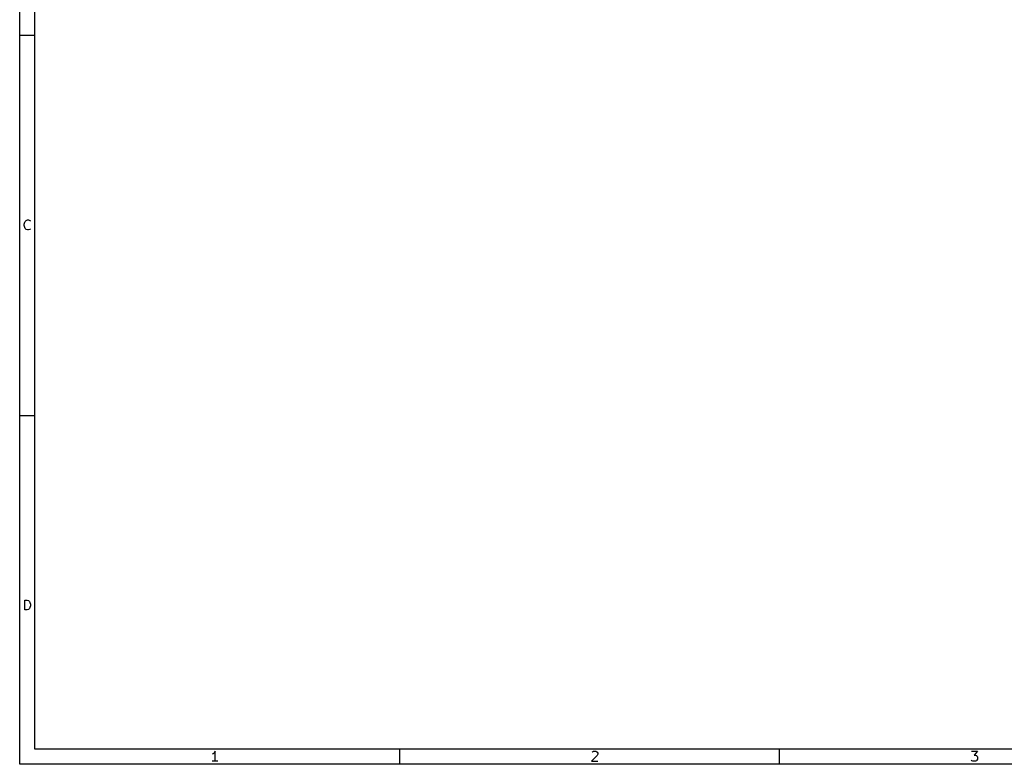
# Model space of a CAD drawing. Extents: x 0.4 to 10.6, y -8.1 to -0.4.
# Tile 1 of 16: x 0.4 to 5.5, y -8.1 to -4.3. Entities that reach past the tile are written whole.
import ezdxf

# ---------------------------------------------------------------- set-up
doc = ezdxf.new("R2010")
doc.units = 0
doc.header["$MEASUREMENT"] = 0
doc.layers.add('BLACK', color=7, linetype='CONTINUOUS')

msp = doc.modelspace()

# ---------------------------------------------------------------- linework, layer by layer
at = {"layer": 'BLACK', "linetype": 'CONTINUOUS'}
for p, q in [((0.3937, -8.1063), (0.3937, -0.3937)), ((0.47244, -8.02756), (0.47244, -0.47244)), ((0.3937, -4.33071), (0.47244, -4.33071)), ((0.41723, -5.30908), (0.41967, -5.29934)), ((0.41967, -5.29934), (0.4221, -5.29446)), ((0.4221, -5.29446), (0.42698, -5.28959)), ((0.42698, -5.28959), (0.43429, -5.28715)), ((0.43429, -5.28715), (0.43916, -5.28715)), ((0.43916, -5.28715), (0.44648, -5.28959)), ((0.44648, -5.28959), (0.44891, -5.29202)), ((0.41723, -5.3164), (0.41723, -5.30908)), ((0.41967, -5.32614), (0.41723, -5.3164)), ((0.4221, -5.33102), (0.41967, -5.32614)), ((0.42698, -5.33589), (0.4221, -5.33102)), ((0.43429, -5.33833), (0.42698, -5.33589)), ((0.43916, -5.33833), (0.43429, -5.33833)), ((0.44648, -5.33589), (0.43916, -5.33833)), ((0.44891, -5.33346), (0.44648, -5.33589)), ((0.3937, -6.29921), (0.47244, -6.29921)), ((0.41967, -7.30683), (0.41967, -7.25565)), ((0.41967, -7.25565), (0.43185, -7.25565)), ((0.43185, -7.25565), (0.43916, -7.25809)), ((0.43916, -7.25809), (0.44404, -7.26297)), ((0.44404, -7.26297), (0.44648, -7.26784)), ((0.44648, -7.29465), (0.44404, -7.29952)), ((0.44648, -7.26784), (0.44891, -7.27759)), ((0.44891, -7.2849), (0.44648, -7.29465)), ((0.44891, -7.27759), (0.44891, -7.2849)), ((0.43185, -7.30683), (0.41967, -7.30683)), ((0.43916, -7.3044), (0.43185, -7.30683)), ((0.44404, -7.29952), (0.43916, -7.3044)), ((10.5276, -8.02756), (0.47244, -8.02756)), ((1.39646, -8.0513), (1.39159, -8.05374)), ((1.40134, -8.04643), (1.39646, -8.0513)), ((1.40621, -8.03912), (1.40134, -8.04643)), ((1.40621, -8.0903), (1.40621, -8.03912)), ((2.3622, -8.02756), (2.3622, -8.1063)), ((3.3869, -8.06105), (3.35765, -8.0903)), ((3.36009, -8.04399), (3.36253, -8.04156)), ((3.36253, -8.04156), (3.3674, -8.03912)), ((3.3674, -8.03912), (3.37959, -8.03912)), ((3.37959, -8.03912), (3.38446, -8.04156)), ((3.38446, -8.04156), (3.3869, -8.04399)), ((3.3869, -8.04399), (3.38934, -8.04887)), ((3.38934, -8.05374), (3.3869, -8.06105)), ((3.38934, -8.04887), (3.38934, -8.05374)), ((4.33071, -8.02756), (4.33071, -8.1063)), ((5.32616, -8.03912), (5.35784, -8.03912)), ((5.35784, -8.03912), (5.34078, -8.05862)), ((5.34078, -8.05862), (5.34809, -8.05862)), ((5.34809, -8.05862), (5.35297, -8.06105)), ((5.35297, -8.06105), (5.3554, -8.06349)), ((10.6063, -8.1063), (0.3937, -8.1063)), ((1.42083, -8.0903), (1.39159, -8.0903)), ((3.35765, -8.0903), (3.38934, -8.0903)), ((5.32859, -8.08786), (5.32616, -8.08542)), ((5.33347, -8.0903), (5.32859, -8.08786)), ((5.34809, -8.0903), (5.33347, -8.0903)), ((5.35297, -8.08786), (5.34809, -8.0903)), ((5.3554, -8.08542), (5.35297, -8.08786)), ((5.3554, -8.06349), (5.35784, -8.06836)), ((5.35784, -8.08055), (5.3554, -8.08542)), ((5.35784, -8.06836), (5.35784, -8.08055))]:
    msp.add_line(p, q, dxfattribs=at)

doc.saveas('drawing.dxf')
